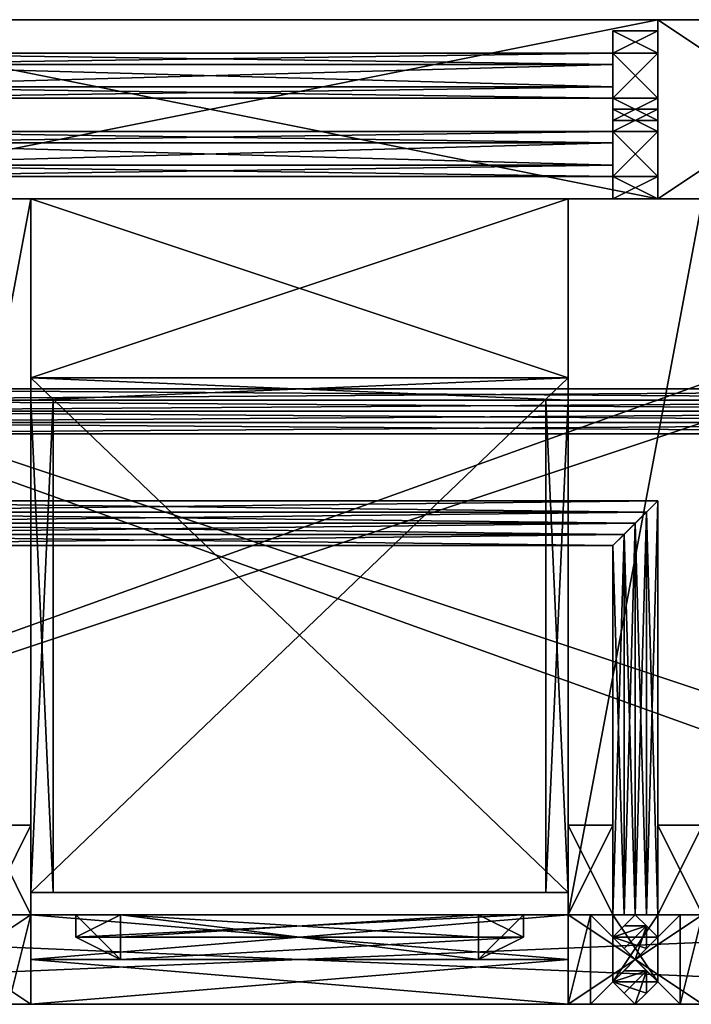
# Model space of a CAD drawing. Extents: x -196 to 8, y -72 to 16.
# Tile 3 of 4: x -121 to -61, y -72 to 16. Entities that reach past the tile are written whole.
import ezdxf

# ---------------------------------------------------------------- set-up
doc = ezdxf.new("R2010")
doc.units = 0

msp = doc.modelspace()

# ---------------------------------------------------------------- meshes
at = {"layer": 'OBJECT001', "color": 50}
mesh = msp.add_polyface(dxfattribs=at)
corners = [(-120, -64, 80), (-120, -64, 8), (-132, -64, 8), (-132, -64, 80), (-120, 0, 8), (-120, 0, 80), (-132, 0, 80), (-132, 0, 8)]
mesh.append_faces([[corners[k] for k in face] for face in [(1, 3, 0), (1, 5, 4), (3, 5, 0), (2, 4, 7), (2, 6, 3), (4, 6, 7)]], dxfattribs={"vtx0": -1})
mesh.append_faces([[corners[k] for k in face] for face in [(1, 2, 3), (1, 0, 5), (3, 6, 5), (2, 1, 4), (2, 7, 6), (4, 5, 6)]], dxfattribs={"vtx2": -1})
at = {"layer": 'OBJECT003', "color": 50}
mesh = msp.add_polyface(dxfattribs=at)
corners = [(-60, -64, 8), (-72, -64, 8), (-72, -64, 80), (-60, -64, 80), (-72, 0, 8), (-72, 0, 80), (-60, 0, 80), (-60, 0, 8)]
mesh.append_faces([[corners[k] for k in face] for face in [(1, 3, 0), (1, 5, 2), (2, 6, 3), (1, 7, 4), (0, 6, 7), (4, 6, 5)]], dxfattribs={"vtx0": -1})
mesh.append_faces([[corners[k] for k in face] for face in [(1, 2, 3), (1, 4, 5), (2, 5, 6), (1, 0, 7), (0, 3, 6), (4, 7, 6)]], dxfattribs={"vtx2": -1})
at = {"layer": 'OBJECT006', "color": 50}
mesh = msp.add_polyface(dxfattribs=at)
corners = [(-192, -64, 8), (-192, -64), (-192, 0), (-192, 0, 8), (0, 0), (0, -64), (0, -64, 8), (0, 0, 8)]
mesh.append_faces([[corners[k] for k in face] for face in [(1, 3, 0), (5, 7, 4), (5, 0, 6), (3, 6, 0), (1, 4, 2), (2, 7, 3)]], dxfattribs={"vtx0": -1})
mesh.append_faces([[corners[k] for k in face] for face in [(1, 2, 3), (5, 6, 7), (5, 1, 0), (3, 7, 6), (1, 5, 4), (2, 4, 7)]], dxfattribs={"vtx2": -1})
at = {"layer": 'OBJECT007', "color": 50}
mesh = msp.add_polyface(dxfattribs=at)
corners = [(-120, -16, 80), (-120, 0, 80), (-72, 0, 80), (-72, -16, 80), (-120, 0, 8), (-120, -16, 8), (-72, -16, 8), (-72, 0, 8)]
mesh.append_faces([[corners[k] for k in face] for face in [(1, 3, 0), (5, 7, 4), (4, 0, 5), (6, 2, 7), (5, 3, 6), (7, 1, 4)]], dxfattribs={"vtx0": -1})
mesh.append_faces([[corners[k] for k in face] for face in [(1, 2, 3), (5, 6, 7), (4, 1, 0), (6, 3, 2), (5, 0, 3), (7, 2, 1)]], dxfattribs={"vtx2": -1})
at = {"layer": 'OBJECT008', "color": 50}
mesh = msp.add_polyface(dxfattribs=at)
corners = [(-192, -64, 116), (-192, -64, 80), (-192, 0, 80), (-192, 0, 116), (0, 0, 116), (0, 0, 80), (0, -64, 80), (0, -64, 116)]
mesh.append_faces([[corners[k] for k in face] for face in [(1, 3, 0), (5, 7, 4), (6, 0, 7), (1, 5, 2), (2, 4, 3), (3, 7, 0)]], dxfattribs={"vtx0": -1})
mesh.append_faces([[corners[k] for k in face] for face in [(1, 2, 3), (5, 6, 7), (6, 1, 0), (1, 6, 5), (2, 5, 4), (3, 4, 7)]], dxfattribs={"vtx2": -1})
at = {"layer": 'OBJECT009', "color": 50}
mesh = msp.add_polyface(dxfattribs=at)
corners = [(-192, -64, 128), (-192, -64, 116), (-192, 0, 116), (-192, 0, 128), (-14, -64, 116), (-14, -64, 128), (-14, 0, 116), (-14, 0, 128)]
mesh.append_faces([[corners[k] for k in face] for face in [(1, 3, 0), (1, 5, 4), (2, 7, 3), (3, 5, 0), (1, 6, 2), (6, 5, 7)]], dxfattribs={"vtx0": -1})
mesh.append_faces([[corners[k] for k in face] for face in [(1, 2, 3), (1, 0, 5), (2, 6, 7), (3, 7, 5), (1, 4, 6), (6, 4, 5)]], dxfattribs={"vtx2": -1})
at = {"layer": 'OBJECT031', "color": 50}
mesh = msp.add_polyface(dxfattribs=at)
corners = [(-116, -64, 124), (-76, -64, 124), (-76, -66, 124), (-116, -66, 124), (-112, -68, 120), (-80, -68, 120), (-80, -64, 120), (-112, -64, 120)]
mesh.append_faces([[corners[k] for k in face] for face in [(1, 3, 0), (5, 7, 4), (3, 7, 0), (5, 1, 6), (0, 6, 1), (4, 2, 5)]], dxfattribs={"vtx0": -1})
mesh.append_faces([[corners[k] for k in face] for face in [(1, 2, 3), (5, 6, 7), (3, 4, 7), (5, 2, 1), (0, 7, 6), (4, 3, 2)]], dxfattribs={"vtx2": -1})
at = {"layer": 'OBJECT032', "color": 50}
mesh = msp.add_polyface(dxfattribs=at)
corners = [(-80, -68, 120), (-80, -64, 120), (-76, -64, 124), (-76, -66, 124), (-80, -64, 88), (-80, -68, 88), (-76, -66, 84), (-76, -64, 84)]
mesh.append_faces([[corners[k] for k in face] for face in [(1, 3, 0), (5, 7, 4), (1, 5, 4), (7, 3, 2), (2, 4, 7), (6, 0, 3)]], dxfattribs={"vtx0": -1})
mesh.append_faces([[corners[k] for k in face] for face in [(1, 2, 3), (5, 6, 7), (1, 0, 5), (7, 6, 3), (2, 1, 4), (6, 5, 0)]], dxfattribs={"vtx2": -1})
at = {"layer": 'OBJECT033', "color": 50}
mesh = msp.add_polyface(dxfattribs=at)
corners = [(-112, -68, 88), (-112, -64, 88), (-80, -64, 88), (-80, -68, 88), (-116, -64, 84), (-116, -66, 84), (-76, -66, 84), (-76, -64, 84)]
mesh.append_faces([[corners[k] for k in face] for face in [(1, 3, 0), (5, 7, 4), (1, 5, 4), (7, 3, 2), (2, 4, 7), (6, 0, 3)]], dxfattribs={"vtx0": -1})
mesh.append_faces([[corners[k] for k in face] for face in [(1, 2, 3), (5, 6, 7), (1, 0, 5), (7, 6, 3), (2, 1, 4), (6, 5, 0)]], dxfattribs={"vtx2": -1})
at = {"layer": 'OBJECT034', "color": 50}
mesh = msp.add_polyface(dxfattribs=at)
corners = [(-116, -66, 124), (-116, -64, 124), (-112, -64, 120), (-112, -68, 120), (-116, -64, 84), (-116, -66, 84), (-112, -68, 88), (-112, -64, 88)]
mesh.append_faces([[corners[k] for k in face] for face in [(1, 3, 0), (5, 7, 4), (1, 5, 4), (7, 3, 2), (2, 4, 7), (6, 0, 3)]], dxfattribs={"vtx0": -1})
mesh.append_faces([[corners[k] for k in face] for face in [(1, 2, 3), (5, 6, 7), (1, 0, 5), (7, 6, 3), (2, 1, 4), (6, 5, 0)]], dxfattribs={"vtx2": -1})
at = {"layer": 'OBJECT035', "color": 50}
mesh = msp.add_polyface(dxfattribs=at)
corners = [(-112, -64, 120), (-80, -64, 120), (-80, -66, 120), (-112, -66, 120), (-112, -66, 88), (-80, -66, 88), (-80, -64, 88), (-112, -64, 88)]
mesh.append_faces([[corners[k] for k in face] for face in [(1, 3, 0), (5, 7, 4), (3, 7, 0), (5, 1, 6), (0, 6, 1), (4, 2, 5)]], dxfattribs={"vtx0": -1})
mesh.append_faces([[corners[k] for k in face] for face in [(1, 2, 3), (5, 6, 7), (3, 4, 7), (5, 2, 1), (0, 7, 6), (4, 3, 2)]], dxfattribs={"vtx2": -1})
at = {"layer": 'OBJECT043', "color": 50}
mesh = msp.add_polyface(dxfattribs=at)
corners = [(-120, -16, 80), (-72, -16, 80), (-72, -62, 80), (-120, -62, 80), (-120, -62, 78), (-72, -62, 78), (-72, -16, 78), (-120, -16, 78)]
mesh.append_faces([[corners[k] for k in face] for face in [(1, 3, 0), (5, 7, 4), (3, 7, 0), (5, 1, 6), (0, 6, 1), (4, 2, 5)]], dxfattribs={"vtx0": -1})
mesh.append_faces([[corners[k] for k in face] for face in [(1, 2, 3), (5, 6, 7), (3, 4, 7), (5, 2, 1), (0, 7, 6), (4, 3, 2)]], dxfattribs={"vtx2": -1})
at = {"layer": 'OBJECT044', "color": 50}
mesh = msp.add_polyface(dxfattribs=at)
corners = [(-120, -16, 10), (-72, -16, 10), (-72, -62, 10), (-120, -62, 10), (-120, -62, 8), (-72, -62, 8), (-72, -16, 8), (-120, -16, 8)]
mesh.append_faces([[corners[k] for k in face] for face in [(1, 3, 0), (5, 7, 4), (3, 7, 0), (5, 1, 6), (0, 6, 1), (4, 2, 5)]], dxfattribs={"vtx0": -1})
mesh.append_faces([[corners[k] for k in face] for face in [(1, 2, 3), (5, 6, 7), (3, 4, 7), (5, 2, 1), (0, 7, 6), (4, 3, 2)]], dxfattribs={"vtx2": -1})
at = {"layer": 'OBJECT048', "color": 50}
mesh = msp.add_polyface(dxfattribs=at)
corners = [(-120, -16, 78), (-72, -16, 78), (-72, -18, 78), (-120, -18, 78), (-120, -18, 10), (-72, -18, 10), (-72, -16, 10), (-120, -16, 10)]
mesh.append_faces([[corners[k] for k in face] for face in [(1, 3, 0), (5, 7, 4), (3, 7, 0), (5, 1, 6), (0, 6, 1), (4, 2, 5)]], dxfattribs={"vtx0": -1})
mesh.append_faces([[corners[k] for k in face] for face in [(1, 2, 3), (5, 6, 7), (3, 4, 7), (5, 2, 1), (0, 7, 6), (4, 3, 2)]], dxfattribs={"vtx2": -1})
at = {"layer": 'OBJECT052', "color": 50}
mesh = msp.add_polyface(dxfattribs=at)
corners = [(-74, -18, 78), (-72, -18, 78), (-72, -62, 78), (-74, -62, 78), (-74, -62, 10), (-72, -62, 10), (-72, -18, 10), (-74, -18, 10)]
mesh.append_faces([[corners[k] for k in face] for face in [(1, 3, 0), (5, 7, 4), (3, 7, 0), (5, 1, 6), (0, 6, 1), (4, 2, 5)]], dxfattribs={"vtx0": -1})
mesh.append_faces([[corners[k] for k in face] for face in [(1, 2, 3), (5, 6, 7), (3, 4, 7), (5, 2, 1), (0, 7, 6), (4, 3, 2)]], dxfattribs={"vtx2": -1})
at = {"layer": 'OBJECT053', "color": 50}
mesh = msp.add_polyface(dxfattribs=at)
corners = [(-120, -18, 78), (-118, -18, 78), (-118, -62, 78), (-120, -62, 78), (-120, -62, 10), (-118, -62, 10), (-118, -18, 10), (-120, -18, 10)]
mesh.append_faces([[corners[k] for k in face] for face in [(1, 3, 0), (5, 7, 4), (3, 7, 0), (5, 1, 6), (0, 6, 1), (4, 2, 5)]], dxfattribs={"vtx0": -1})
mesh.append_faces([[corners[k] for k in face] for face in [(1, 2, 3), (5, 6, 7), (3, 4, 7), (5, 2, 1), (0, 7, 6), (4, 3, 2)]], dxfattribs={"vtx2": -1})
at = {"layer": 'OBJECT057', "color": 50}
mesh = msp.add_polyface(dxfattribs=at)
corners = [(-62, -64, 80), (-62, -72, 74), (-70, -72, 74), (-70, -64, 80), (-62, -72, 68), (-62, -64, 68), (-70, -64, 68), (-70, -72, 68)]
mesh.append_faces([[corners[k] for k in face] for face in [(1, 3, 0), (5, 7, 4), (7, 3, 2), (1, 5, 4), (6, 0, 3), (2, 4, 7)]], dxfattribs={"vtx0": -1})
mesh.append_faces([[corners[k] for k in face] for face in [(1, 2, 3), (5, 6, 7), (7, 6, 3), (1, 0, 5), (6, 5, 0), (2, 1, 4)]], dxfattribs={"vtx2": -1})
at = {"layer": 'OBJECT060', "color": 50}
mesh = msp.add_polyface(dxfattribs=at)
corners = [(-67, -69, 6), (-68, -70, 6), (-67, -71, 6), (-66, -72, 6), (-65, -71, 6), (-64, -70, 6), (-65, -69, 6), (-66, -68, 6), (-66, -68, 68), (-65, -69, 68), (-64, -70, 68), (-65, -71, 68), (-66, -72, 68), (-67, -71, 68), (-68, -70, 68), (-67, -69, 68)]
mesh.append_faces([[corners[k] for k in face] for face in [(1, 7, 0), (9, 15, 8), (6, 8, 7), (5, 9, 6), (4, 10, 5), (3, 11, 4), (2, 12, 3), (1, 13, 2), (0, 14, 1), (7, 15, 0)]], dxfattribs={"vtx0": -1})
mesh.append_faces([[corners[k] for k in face] for face in [(1, 3, 4), (1, 4, 5), (1, 5, 6), (1, 6, 7), (9, 11, 12), (9, 12, 13), (9, 13, 14), (9, 14, 15)]], dxfattribs={"vtx0": -1, "vtx2": -1})
mesh.append_faces([[corners[k] for k in face] for face in [(1, 2, 3), (9, 10, 11), (6, 9, 8), (5, 10, 9), (4, 11, 10), (3, 12, 11), (2, 13, 12), (1, 14, 13), (0, 15, 14), (7, 8, 15)]], dxfattribs={"vtx2": -1})
at = {"layer": 'OBJECT061', "color": 50}
mesh = msp.add_polyface(dxfattribs=at)
corners = [(-67, -65, 6), (-68, -66, 6), (-67, -67, 6), (-66, -68, 6), (-65, -67, 6), (-64, -66, 6), (-65, -65, 6), (-66, -64, 6), (-66, -64, 68), (-65, -65, 68), (-64, -66, 68), (-65, -67, 68), (-66, -68, 68), (-67, -67, 68), (-68, -66, 68), (-67, -65, 68)]
mesh.append_faces([[corners[k] for k in face] for face in [(1, 7, 0), (9, 15, 8), (6, 8, 7), (5, 9, 6), (4, 10, 5), (3, 11, 4), (2, 12, 3), (1, 13, 2), (0, 14, 1), (7, 15, 0)]], dxfattribs={"vtx0": -1})
mesh.append_faces([[corners[k] for k in face] for face in [(1, 3, 4), (1, 4, 5), (1, 5, 6), (1, 6, 7), (9, 11, 12), (9, 12, 13), (9, 13, 14), (9, 14, 15)]], dxfattribs={"vtx0": -1, "vtx2": -1})
mesh.append_faces([[corners[k] for k in face] for face in [(1, 2, 3), (9, 10, 11), (6, 9, 8), (5, 10, 9), (4, 11, 10), (3, 12, 11), (2, 13, 12), (1, 14, 13), (0, 15, 14), (7, 8, 15)]], dxfattribs={"vtx2": -1})
at = {"layer": 'OBJECT063', "color": 50}
mesh = msp.add_polyface(dxfattribs=at)
corners = [(-190, -64, 6), (-2, -64, 6), (-2, -72, 6), (-190, -72, 6), (-190, -72), (-2, -72), (-2, -64), (-190, -64)]
mesh.append_faces([[corners[k] for k in face] for face in [(1, 3, 0), (5, 7, 4), (3, 7, 0), (5, 1, 6), (0, 6, 1), (4, 2, 5)]], dxfattribs={"vtx0": -1})
mesh.append_faces([[corners[k] for k in face] for face in [(1, 2, 3), (5, 6, 7), (3, 4, 7), (5, 2, 1), (0, 7, 6), (4, 3, 2)]], dxfattribs={"vtx2": -1})
at = {"layer": 'OBJECT071', "color": 50}
mesh = msp.add_polyface(dxfattribs=at)
corners = [(-64, -64, 120), (-64, -70, 120), (-68, -70, 120), (-68, -64, 120), (-64, -70, 76), (-64, -64, 80), (-68, -64, 80), (-68, -70, 76)]
mesh.append_faces([[corners[k] for k in face] for face in [(1, 3, 0), (5, 7, 4), (7, 3, 2), (1, 5, 4), (6, 0, 3), (2, 4, 7)]], dxfattribs={"vtx0": -1})
mesh.append_faces([[corners[k] for k in face] for face in [(1, 2, 3), (5, 6, 7), (7, 6, 3), (1, 0, 5), (6, 5, 0), (2, 1, 4)]], dxfattribs={"vtx2": -1})
at = {"layer": 'OBJECT074', "color": 50}
mesh = msp.add_polyface(dxfattribs=at)
corners = [(-120, -72, 124), (-132, -72, 124), (-132, -64, 124), (-120, -64, 124), (-122, -64, 120), (-130, -64, 120), (-130, -72, 120), (-122, -72, 120)]
mesh.append_faces([[corners[k] for k in face] for face in [(1, 3, 0), (5, 7, 4), (5, 1, 6), (3, 7, 0), (4, 2, 5), (0, 6, 1)]], dxfattribs={"vtx0": -1})
mesh.append_faces([[corners[k] for k in face] for face in [(1, 2, 3), (5, 6, 7), (5, 2, 1), (3, 4, 7), (4, 3, 2), (0, 7, 6)]], dxfattribs={"vtx2": -1})
at = {"layer": 'OBJECT075', "color": 50}
mesh = msp.add_polyface(dxfattribs=at)
corners = [(-60, -72, 124), (-72, -72, 124), (-72, -64, 124), (-60, -64, 124), (-62, -64, 120), (-70, -64, 120), (-70, -72, 120), (-62, -72, 120)]
mesh.append_faces([[corners[k] for k in face] for face in [(1, 3, 0), (5, 7, 4), (5, 1, 6), (3, 7, 0), (4, 2, 5), (0, 6, 1)]], dxfattribs={"vtx0": -1})
mesh.append_faces([[corners[k] for k in face] for face in [(1, 2, 3), (5, 6, 7), (5, 2, 1), (3, 4, 7), (4, 3, 2), (0, 7, 6)]], dxfattribs={"vtx2": -1})
at = {"layer": 'OBJECT078', "color": 50}
mesh = msp.add_polyface(dxfattribs=at)
corners = [(-120, -64, 136), (-120, -72, 132), (-132, -72, 132), (-132, -64, 136), (-120, -72, 124), (-120, -64, 124), (-132, -64, 124), (-132, -72, 124)]
mesh.append_faces([[corners[k] for k in face] for face in [(1, 3, 0), (5, 7, 4), (7, 3, 2), (1, 5, 4), (6, 0, 3), (2, 4, 7)]], dxfattribs={"vtx0": -1})
mesh.append_faces([[corners[k] for k in face] for face in [(1, 2, 3), (5, 6, 7), (7, 6, 3), (1, 0, 5), (6, 5, 0), (2, 1, 4)]], dxfattribs={"vtx2": -1})
at = {"layer": 'OBJECT079', "color": 50}
mesh = msp.add_polyface(dxfattribs=at)
corners = [(-60, -64, 136), (-60, -72, 132), (-72, -72, 132), (-72, -64, 136), (-60, -72, 124), (-60, -64, 124), (-72, -64, 124), (-72, -72, 124)]
mesh.append_faces([[corners[k] for k in face] for face in [(1, 3, 0), (5, 7, 4), (7, 3, 2), (1, 5, 4), (6, 0, 3), (2, 4, 7)]], dxfattribs={"vtx0": -1})
mesh.append_faces([[corners[k] for k in face] for face in [(1, 2, 3), (5, 6, 7), (7, 6, 3), (1, 0, 5), (6, 5, 0), (2, 1, 4)]], dxfattribs={"vtx2": -1})
at = {"layer": 'OBJECT084', "color": 50}
mesh = msp.add_polyface(dxfattribs=at)
corners = [(-68, -64, 130), (-67, -64, 131), (-66, -64, 132), (-65, -64, 131), (-64, -64, 130), (-65, -64, 129), (-66, -64, 128), (-67, -64, 129), (-65, -28, 129), (-64, -27, 130), (-65, -28, 131), (-66, -29, 132), (-67, -30, 131), (-68, -31, 130), (-67, -30, 129), (-66, -29, 128)]
mesh.append_faces([[corners[k] for k in face] for face in [(1, 7, 0), (9, 15, 8), (8, 6, 5), (9, 5, 4), (10, 4, 3), (11, 3, 2), (12, 2, 1), (13, 1, 0), (14, 0, 7), (15, 7, 6)]], dxfattribs={"vtx0": -1})
mesh.append_faces([[corners[k] for k in face] for face in [(1, 3, 4), (1, 4, 5), (1, 5, 6), (1, 6, 7), (9, 11, 12), (9, 12, 13), (9, 13, 14), (9, 14, 15)]], dxfattribs={"vtx0": -1, "vtx2": -1})
mesh.append_faces([[corners[k] for k in face] for face in [(1, 2, 3), (9, 10, 11), (8, 15, 6), (9, 8, 5), (10, 9, 4), (11, 10, 3), (12, 11, 2), (13, 12, 1), (14, 13, 0), (15, 14, 7)]], dxfattribs={"vtx2": -1})
at = {"layer": 'OBJECT087', "color": 50}
mesh = msp.add_polyface(dxfattribs=at)
corners = [(-120, -56, 132), (-120, -64, 136), (-124, -64, 136), (-124, -56, 132), (-120, -64, 128), (-120, -56, 128), (-124, -56, 128), (-124, -64, 128)]
mesh.append_faces([[corners[k] for k in face] for face in [(1, 3, 0), (5, 7, 4), (7, 3, 2), (1, 5, 4), (6, 0, 3), (2, 4, 7)]], dxfattribs={"vtx0": -1})
mesh.append_faces([[corners[k] for k in face] for face in [(1, 2, 3), (5, 6, 7), (7, 6, 3), (1, 0, 5), (6, 5, 0), (2, 1, 4)]], dxfattribs={"vtx2": -1})
at = {"layer": 'OBJECT089', "color": 50}
mesh = msp.add_polyface(dxfattribs=at)
corners = [(-60, -56, 132), (-60, -64, 136), (-64, -64, 136), (-64, -56, 132), (-60, -64, 128), (-60, -56, 128), (-64, -56, 128), (-64, -64, 128)]
mesh.append_faces([[corners[k] for k in face] for face in [(1, 3, 0), (5, 7, 4), (7, 3, 2), (1, 5, 4), (6, 0, 3), (2, 4, 7)]], dxfattribs={"vtx0": -1})
mesh.append_faces([[corners[k] for k in face] for face in [(1, 2, 3), (5, 6, 7), (7, 6, 3), (1, 0, 5), (6, 5, 0), (2, 1, 4)]], dxfattribs={"vtx2": -1})
at = {"layer": 'OBJECT090', "color": 50}
mesh = msp.add_polyface(dxfattribs=at)
corners = [(-68, -56, 132), (-68, -64, 136), (-72, -64, 136), (-72, -56, 132), (-68, -64, 128), (-68, -56, 128), (-72, -56, 128), (-72, -64, 128)]
mesh.append_faces([[corners[k] for k in face] for face in [(1, 3, 0), (5, 7, 4), (7, 3, 2), (1, 5, 4), (6, 0, 3), (2, 4, 7)]], dxfattribs={"vtx0": -1})
mesh.append_faces([[corners[k] for k in face] for face in [(1, 2, 3), (5, 6, 7), (7, 6, 3), (1, 0, 5), (6, 5, 0), (2, 1, 4)]], dxfattribs={"vtx2": -1})
at = {"layer": 'OBJECT094', "color": 50}
mesh = msp.add_polyface(dxfattribs=at)
corners = [(-72, -64, 131), (-72, -64, 127), (-72, -68, 125), (-72, -72, 127), (-72, -72, 131), (-72, -68, 133), (-120, -68, 133), (-120, -72, 131), (-120, -72, 127), (-120, -68, 125), (-120, -64, 127), (-120, -64, 131)]
mesh.append_faces([[corners[k] for k in face] for face in [(1, 5, 0), (7, 11, 6), (4, 6, 5), (3, 7, 4), (2, 8, 3), (1, 9, 2), (0, 10, 1), (5, 11, 0)]], dxfattribs={"vtx0": -1})
mesh.append_faces([[corners[k] for k in face] for face in [(1, 3, 4), (1, 4, 5), (7, 9, 10), (7, 10, 11)]], dxfattribs={"vtx0": -1, "vtx2": -1})
mesh.append_faces([[corners[k] for k in face] for face in [(1, 2, 3), (7, 8, 9), (4, 7, 6), (3, 8, 7), (2, 9, 8), (1, 10, 9), (0, 11, 10), (5, 6, 11)]], dxfattribs={"vtx2": -1})
at = {"layer": 'OBJECT111', "color": 50}
mesh = msp.add_polyface(dxfattribs=at)
corners = [(-64, 16, 40), (-64, 0, 56), (-144, 0, 104), (-144, 16, 88), (-64, 0), (-64, 16), (-144, 16), (-144, 0)]
mesh.append_faces([[corners[k] for k in face] for face in [(1, 3, 0), (5, 7, 4), (7, 3, 2), (1, 5, 4), (6, 0, 3), (2, 4, 7)]], dxfattribs={"vtx0": -1})
mesh.append_faces([[corners[k] for k in face] for face in [(1, 2, 3), (5, 6, 7), (7, 6, 3), (1, 0, 5), (6, 5, 0), (2, 1, 4)]], dxfattribs={"vtx2": -1})
at = {"layer": 'OBJECT114', "color": 50}
mesh = msp.add_polyface(dxfattribs=at)
corners = [(-64, 0, 88), (-64, 16, 72), (-40, 16, 72), (-40, 0, 88), (-64, 16), (-64, 0), (-40, 0), (-40, 16)]
mesh.append_faces([[corners[k] for k in face] for face in [(1, 3, 0), (5, 7, 4), (1, 5, 4), (7, 3, 2), (2, 4, 7), (6, 0, 3)]], dxfattribs={"vtx0": -1})
mesh.append_faces([[corners[k] for k in face] for face in [(1, 2, 3), (5, 6, 7), (1, 0, 5), (7, 6, 3), (2, 1, 4), (6, 5, 0)]], dxfattribs={"vtx2": -1})
at = {"layer": 'OBJECT116', "color": 50}
mesh = msp.add_polyface(dxfattribs=at)
corners = [(-64, 6, 64), (-64, 2, 64), (-64, 0, 68), (-64, 2, 72), (-64, 6, 72), (-64, 8, 68), (-68, 8, 68), (-68, 6, 72), (-68, 2, 72), (-68, 0, 68), (-68, 2, 64), (-68, 6, 64)]
mesh.append_faces([[corners[k] for k in face] for face in [(1, 5, 0), (7, 11, 6), (4, 6, 5), (3, 7, 4), (2, 8, 3), (1, 9, 2), (0, 10, 1), (5, 11, 0)]], dxfattribs={"vtx0": -1})
mesh.append_faces([[corners[k] for k in face] for face in [(1, 3, 4), (1, 4, 5), (7, 9, 10), (7, 10, 11)]], dxfattribs={"vtx0": -1, "vtx2": -1})
mesh.append_faces([[corners[k] for k in face] for face in [(1, 2, 3), (7, 8, 9), (4, 7, 6), (3, 8, 7), (2, 9, 8), (1, 10, 9), (0, 11, 10), (5, 6, 11)]], dxfattribs={"vtx2": -1})
at = {"layer": 'OBJECT117', "color": 50}
mesh = msp.add_polyface(dxfattribs=at)
corners = [(-140, 5, 114), (-140, 6, 116), (-140, 5, 118), (-140, 3, 118), (-140, 2, 116), (-140, 3, 114), (-68, 3, 70), (-68, 5, 70), (-68, 6, 68), (-68, 5, 66), (-68, 3, 66), (-68, 2, 68)]
mesh.append_faces([[corners[k] for k in face] for face in [(1, 5, 0), (7, 11, 6), (0, 8, 1), (5, 9, 0), (4, 10, 5), (3, 11, 4), (2, 6, 3), (1, 7, 2)]], dxfattribs={"vtx0": -1})
mesh.append_faces([[corners[k] for k in face] for face in [(1, 3, 4), (1, 4, 5), (7, 9, 10), (7, 10, 11)]], dxfattribs={"vtx0": -1, "vtx2": -1})
mesh.append_faces([[corners[k] for k in face] for face in [(1, 2, 3), (7, 8, 9), (0, 9, 8), (5, 10, 9), (4, 11, 10), (3, 6, 11), (2, 7, 6), (1, 8, 7)]], dxfattribs={"vtx2": -1})
at = {"layer": 'OBJECT119', "color": 50}
mesh = msp.add_polyface(dxfattribs=at)
corners = [(-140, 5, 105), (-140, 6, 107), (-140, 5, 109), (-140, 3, 109), (-140, 2, 107), (-140, 3, 105), (-68, 3, 61), (-68, 5, 61), (-68, 6, 59), (-68, 5, 57), (-68, 3, 57), (-68, 2, 59)]
mesh.append_faces([[corners[k] for k in face] for face in [(1, 5, 0), (7, 11, 6), (0, 8, 1), (5, 9, 0), (4, 10, 5), (3, 11, 4), (2, 6, 3), (1, 7, 2)]], dxfattribs={"vtx0": -1})
mesh.append_faces([[corners[k] for k in face] for face in [(1, 3, 4), (1, 4, 5), (7, 9, 10), (7, 10, 11)]], dxfattribs={"vtx0": -1, "vtx2": -1})
mesh.append_faces([[corners[k] for k in face] for face in [(1, 2, 3), (7, 8, 9), (0, 9, 8), (5, 10, 9), (4, 11, 10), (3, 6, 11), (2, 7, 6), (1, 8, 7)]], dxfattribs={"vtx2": -1})
at = {"layer": 'OBJECT120', "color": 50}
mesh = msp.add_polyface(dxfattribs=at)
corners = [(-64, 6, 55), (-64, 2, 55), (-64, 0, 59), (-64, 2, 63), (-64, 6, 63), (-64, 8, 59), (-68, 8, 59), (-68, 6, 63), (-68, 2, 63), (-68, 0, 59), (-68, 2, 55), (-68, 6, 55)]
mesh.append_faces([[corners[k] for k in face] for face in [(1, 5, 0), (7, 11, 6), (4, 6, 5), (3, 7, 4), (2, 8, 3), (1, 9, 2), (0, 10, 1), (5, 11, 0)]], dxfattribs={"vtx0": -1})
mesh.append_faces([[corners[k] for k in face] for face in [(1, 3, 4), (1, 4, 5), (7, 9, 10), (7, 10, 11)]], dxfattribs={"vtx0": -1, "vtx2": -1})
mesh.append_faces([[corners[k] for k in face] for face in [(1, 2, 3), (7, 8, 9), (4, 7, 6), (3, 8, 7), (2, 9, 8), (1, 10, 9), (0, 11, 10), (5, 6, 11)]], dxfattribs={"vtx2": -1})
at = {"layer": 'OBJECT126', "color": 50}
mesh = msp.add_polyface(dxfattribs=at)
corners = [(-152, -28, 131), (-152, -29, 132), (-152, -30, 131), (-152, -31, 130), (-152, -30, 129), (-152, -29, 128), (-152, -28, 129), (-152, -27, 130), (-68, -31, 130), (-67, -30, 131), (-66, -29, 132), (-65, -28, 131), (-64, -27, 130), (-65, -28, 129), (-66, -29, 128), (-67, -30, 129)]
mesh.append_faces([[corners[k] for k in face] for face in [(1, 7, 0), (9, 15, 8), (14, 4, 15), (15, 3, 8), (8, 2, 9), (9, 1, 10), (10, 0, 11), (11, 7, 12), (12, 6, 13), (13, 5, 14)]], dxfattribs={"vtx0": -1})
mesh.append_faces([[corners[k] for k in face] for face in [(1, 3, 4), (1, 4, 5), (1, 5, 6), (1, 6, 7), (9, 11, 12), (9, 12, 13), (9, 13, 14), (9, 14, 15)]], dxfattribs={"vtx0": -1, "vtx2": -1})
mesh.append_faces([[corners[k] for k in face] for face in [(1, 2, 3), (9, 10, 11), (14, 5, 4), (15, 4, 3), (8, 3, 2), (9, 2, 1), (10, 1, 0), (11, 0, 7), (12, 7, 6), (13, 6, 5)]], dxfattribs={"vtx2": -1})
at = {"layer": 'OBJECT130', "color": 50}
mesh = msp.add_polyface(dxfattribs=at)
corners = [(-152, -20, 129), (-152, -19, 128), (-152, -18, 129), (-152, -17, 130), (-152, -18, 131), (-152, -19, 132), (-152, -20, 131), (-152, -21, 130), (-6, -19, 128), (-7, -20, 129), (-8, -21, 130), (-7, -20, 131), (-6, -19, 132), (-5, -18, 131), (-4, -17, 130), (-5, -18, 129)]
mesh.append_faces([[corners[k] for k in face] for face in [(1, 7, 0), (9, 15, 8), (8, 2, 1), (15, 3, 2), (14, 4, 3), (13, 5, 4), (12, 6, 5), (11, 7, 6), (10, 0, 7), (9, 1, 0)]], dxfattribs={"vtx0": -1})
mesh.append_faces([[corners[k] for k in face] for face in [(1, 3, 4), (1, 4, 5), (1, 5, 6), (1, 6, 7), (9, 11, 12), (9, 12, 13), (9, 13, 14), (9, 14, 15)]], dxfattribs={"vtx0": -1, "vtx2": -1})
mesh.append_faces([[corners[k] for k in face] for face in [(1, 2, 3), (9, 10, 11), (8, 15, 2), (15, 14, 3), (14, 13, 4), (13, 12, 5), (12, 11, 6), (11, 10, 7), (10, 9, 0), (9, 8, 1)]], dxfattribs={"vtx2": -1})
at = {"layer": 'OBJECT132', "color": 50}
mesh = msp.add_polyface(dxfattribs=at)
corners = [(-140, 12, 100), (-140, 13, 102), (-140, 12, 104), (-140, 10, 104), (-140, 9, 102), (-140, 10, 100), (-68, 10, 56), (-68, 12, 56), (-68, 13, 54), (-68, 12, 52), (-68, 10, 52), (-68, 9, 54)]
mesh.append_faces([[corners[k] for k in face] for face in [(1, 5, 0), (7, 11, 6), (0, 8, 1), (5, 9, 0), (4, 10, 5), (3, 11, 4), (2, 6, 3), (1, 7, 2)]], dxfattribs={"vtx0": -1})
mesh.append_faces([[corners[k] for k in face] for face in [(1, 3, 4), (1, 4, 5), (7, 9, 10), (7, 10, 11)]], dxfattribs={"vtx0": -1, "vtx2": -1})
mesh.append_faces([[corners[k] for k in face] for face in [(1, 2, 3), (7, 8, 9), (0, 9, 8), (5, 10, 9), (4, 11, 10), (3, 6, 11), (2, 7, 6), (1, 8, 7)]], dxfattribs={"vtx2": -1})
at = {"layer": 'OBJECT134', "color": 50}
mesh = msp.add_polyface(dxfattribs=at)
corners = [(-64, 13, 50), (-64, 9, 50), (-64, 7, 54), (-64, 9, 58), (-64, 13, 58), (-64, 15, 54), (-68, 15, 54), (-68, 13, 58), (-68, 9, 58), (-68, 7, 54), (-68, 9, 50), (-68, 13, 50)]
mesh.append_faces([[corners[k] for k in face] for face in [(1, 5, 0), (7, 11, 6), (4, 6, 5), (3, 7, 4), (2, 8, 3), (1, 9, 2), (0, 10, 1), (5, 11, 0)]], dxfattribs={"vtx0": -1})
mesh.append_faces([[corners[k] for k in face] for face in [(1, 3, 4), (1, 4, 5), (7, 9, 10), (7, 10, 11)]], dxfattribs={"vtx0": -1, "vtx2": -1})
mesh.append_faces([[corners[k] for k in face] for face in [(1, 2, 3), (7, 8, 9), (4, 7, 6), (3, 8, 7), (2, 9, 8), (1, 10, 9), (0, 11, 10), (5, 6, 11)]], dxfattribs={"vtx2": -1})

doc.saveas('drawing.dxf')
